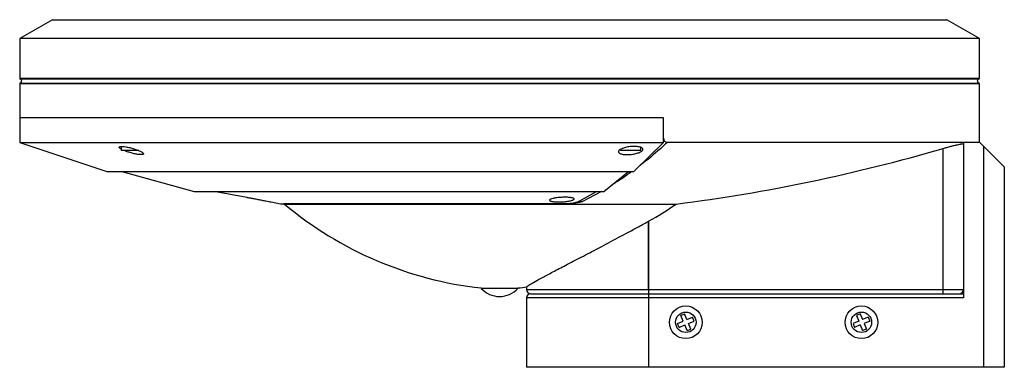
# Paper-space layout '_Normal a' of a CAD drawing. Header units: millimetres. Extents: x -118 to 124, y -91 to -6.
import ezdxf

# ---------------------------------------------------------------- set-up
doc = ezdxf.new("R2010")
doc.units = ezdxf.units.MM

psp = doc.layouts.new('_Normal a')

# ---------------------------------------------------------------- linework, layer by layer
at = {"color": 7, "linetype": 'Continuous', "lineweight": 25}
for p, q in [((-109.5, -5.54), (-117.5, -10.16)), ((-109.5, -5.54), (109.5, -5.54)), ((117.5, -10.16), (109.5, -5.54)), ((-117.5, -10.16), (-117.5, -19.87)), ((117.5, -10.16), (-117.5, -10.16)), ((117.5, -19.87), (117.5, -10.16)), ((-117.5, -21.21), (-117.5, -35.54)), ((117.5, -35.54), (117.5, -21.21)), ((40.16, -29.54), (-117.5, -29.54)), ((40.16, -35.54), (40.16, -29.54)), ((-117.5, -35.54), (-96.19, -42.68)), ((-117.5, -35.54), (40.16, -35.54)), ((32.87, -42.68), (40.16, -35.54)), ((117.61, -35.54), (41.1, -35.54)), ((113.61, -35.54), (113.61, -73.54)), ((117.61, -35.54), (123.61, -41.54)), ((-92.66, -36.54), (-92.66, -37.54)), ((-88.35, -37.54), (-92.66, -37.54)), ((29.61, -37.24), (29.61, -37.54)), ((34.61, -37.54), (29.61, -37.54)), ((34.61, -37.54), (34.61, -36.77)), ((108.61, -72.54), (108.61, -37.02)), ((118.61, -90.54), (118.61, -36.54)), ((-96.19, -42.68), (32.87, -42.68)), ((-92.52, -42.68), (-74.74, -47.52)), ((25.54, -47.52), (31.62, -42.68)), ((123.61, -41.54), (123.61, -90.54)), ((-74.74, -47.52), (25.54, -47.52)), ((-69.49, -47.52), (-61.9, -48.97)), ((19.33, -49.98), (23.75, -47.52)), ((-55.94, -50.1), (-53.65, -50.54)), ((-53.65, -50.54), (15.64, -50.54)), ((-52.67, -50.62), (43.29, -50.62)), ((36.5, -71.54), (36.5, -54.81)), ((36.51, -54.81), (36.51, -72.54)), ((-4.5, -71.15), (-4.5, -71.24)), ((4.5, -71.24), (-4.5, -71.24)), ((4.5, -71.24), (4.5, -71.15)), ((6.61, -70.83), (6.61, -71.54)), ((6.61, -71.54), (113.61, -71.54)), ((6.61, -73.54), (6.61, -90.54)), ((113.61, -73.54), (6.61, -73.54)), ((7.61, -72.54), (113.61, -72.54)), ((36.6, -90.54), (36.6, -72.54)), ((43.57, -79.84), (44.95, -79.27)), ((44.38, -77.88), (45.3, -77.5)), ((44.95, -79.27), (44.38, -77.88)), ((45.88, -78.89), (45.3, -77.5)), ((45.88, -78.89), (47.26, -78.31)), ((46.26, -79.81), (47.64, -79.24)), ((47.64, -79.24), (47.26, -78.31)), ((87.95, -79.27), (86.57, -79.84)), ((88.3, -77.5), (87.38, -77.88)), ((87.38, -77.88), (87.95, -79.27)), ((88.3, -77.5), (88.88, -78.89)), ((90.26, -78.31), (88.88, -78.89)), ((90.64, -79.24), (89.26, -79.81)), ((90.26, -78.31), (90.64, -79.24)), ((43.95, -80.77), (43.57, -79.84)), ((43.95, -80.77), (45.34, -80.19)), ((45.91, -81.58), (45.34, -80.19)), ((45.91, -81.58), (46.83, -81.2)), ((46.83, -81.2), (46.26, -79.81)), ((86.57, -79.84), (86.95, -80.77)), ((88.34, -80.19), (86.95, -80.77)), ((88.34, -80.19), (88.91, -81.58)), ((89.83, -81.2), (88.91, -81.58)), ((89.26, -79.81), (89.83, -81.2)), ((123.61, -90.54), (6.61, -90.54))]:
    psp.add_line(p, q, dxfattribs=at)
at = {"color": 8, "linetype": 'Continuous', "lineweight": 25}
for p, q in [((-117.5, -19.87), (117.5, -19.87)), ((117.5, -21.21), (-117.5, -21.21)), ((117.36, -20.06), (-117.36, -20.06)), ((-117.36, -21.02), (117.36, -21.02)), ((24.98, -47.52), (20.33, -49.98)), ((15.39, -50.6), (-52.8, -50.6))]:
    psp.add_line(p, q, dxfattribs=at)
at = {"color": 7, "linetype": 'Continuous', "lineweight": 25, "flags": 128}
for points in [[(-53.03, -50.54), (-52.97, -50.56), (-52.8, -50.6)], [(-52.8, -50.6), (-52.79, -50.61), (-52.77, -50.61), (-52.75, -50.61), (-52.74, -50.61), (-52.72, -50.62), (-52.7, -50.62), (-52.69, -50.62), (-52.67, -50.62)]]:
    psp.add_lwpolyline(points, dxfattribs=at)
at = {"color": 8, "linetype": 'Continuous', "lineweight": 25, "flags": 128}
psp.add_lwpolyline([(15.39, -50.6), (15.44, -50.56), (15.46, -50.54)], dxfattribs=at)
at = {"color": 7, "linetype": 'Continuous', "lineweight": 25}
for centre, radius in [((45.61, -79.54), 4), ((45.61, -79.54), 2.5), ((88.61, -79.54), 4), ((88.61, -79.54), 2.5)]:
    psp.add_circle(centre, radius, dxfattribs=at)
for centre, radius, start, end in [((-117.3, -19.87), 0.2, 180, 253.3985), ((-117.3, -21.21), 0.2, 106.6015, 180), ((-117.5, -20.54), 0.5, 286.6015, 73.3985), ((117.5, -20.54), 0.5, 106.6015, 253.3985), ((117.3, -19.87), 0.2, 286.6015, 360), ((117.3, -21.21), 0.2, 0, 73.3985), ((5.47, 19.03), 90.73, 230.1437, 263.6888), ((0, -67.18), 6.06, 222.075, 317.925), ((-5.47, 19.03), 90.73, 276.3112, 277.7097), ((7.61, -71.54), 1, 180, 270), ((110.12, -71.79), 73.62, 179.8054, 180.5837), ((112.61, -71.54), 1, 270, 0), ((7.61, -73.54), 1, 90, 180)]:
    psp.add_arc(centre, radius, start, end, dxfattribs=at)
at = {"color": 8, "linetype": 'Continuous', "lineweight": 25}
psp.add_arc((20.34, -49.01), 0.964, 230.962, 269.6104, dxfattribs=at)
for points, knots in [([(41.1, -35.54), (40.52, -36.06), (38.4, -37.98), (36.17, -39.9), (34.49, -41.11), (34.4, -41.18)], [0, 0, 0, 0, 0.258116, 0.957892, 1, 1, 1, 1]), ([(32.34, -42.68), (31.55, -43.28), (29.95, -44.48), (28.33, -45.45), (27.53, -45.94)], [0, 0, 0, 0, 0.49972, 1, 1, 1, 1])]:
    psp.add_open_spline(points, degree=3, knots=knots, dxfattribs=at)
at = {"color": 7, "linetype": 'Continuous', "lineweight": 25}
for points, knots in [([(40.16, -34.49), (40.16, -34.63), (40.18, -34.76), (40.27, -35.01), (40.34, -35.12), (40.6, -35.42), (40.84, -35.54), (41.1, -35.54)], [0, 0, 0, 0, 0.25, 0.25, 0.5, 0.5, 1, 1, 1, 1]), ([(108.61, -37.02), (108.93, -36.93), (109.25, -36.84), (109.71, -36.71), (109.87, -36.67), (110.18, -36.58), (110.33, -36.54), (110.78, -36.42), (111.07, -36.35), (111.61, -36.22), (111.87, -36.16), (112.34, -36.05), (112.55, -36.01), (112.83, -35.95), (112.92, -35.94), (113.08, -35.91), (113.15, -35.9), (113.34, -35.87), (113.44, -35.87), (113.57, -35.87), (113.61, -35.88), (113.61, -35.91)], [0, 0, 0, 0, 0.125, 0.125, 0.1875, 0.1875, 0.25, 0.25, 0.375, 0.375, 0.5, 0.5, 0.625, 0.625, 0.6875, 0.6875, 0.75, 0.75, 0.875, 0.875, 1, 1, 1, 1]), ([(-92.66, -37.16), (-92.73, -37.12), (-93.02, -36.97), (-93.2, -36.76), (-93.12, -36.58), (-92.75, -36.52), (-92.41, -36.54), (-92.28, -36.54)], [0, 0, 0, 0, 0.093415, 0.362445, 0.619722, 0.863938, 1, 1, 1, 1]), ([(-92.28, -36.54), (-92.03, -36.57), (-91.52, -36.62), (-90.56, -36.82), (-89.56, -37.1), (-88.6, -37.42), (-87.8, -37.78), (-87.27, -38.11), (-87.1, -38.37), (-87.3, -38.52), (-87.81, -38.56), (-88.56, -38.48), (-89.46, -38.31), (-90.44, -38.05), (-91.29, -37.78), (-91.71, -37.6), (-91.86, -37.54)], [0, 0, 0, 0, 0.070535, 0.140993, 0.213496, 0.289602, 0.368757, 0.448963, 0.527406, 0.601976, 0.67259, 0.741083, 0.810015, 0.881576, 0.956904, 1, 1, 1, 1]), ([(30.11, -37), (30.26, -36.95), (30.42, -36.9), (30.75, -36.8), (30.93, -36.76), (31.31, -36.68), (31.5, -36.65), (31.89, -36.59), (32.1, -36.57), (32.5, -36.54), (32.7, -36.53), (33.09, -36.53), (33.28, -36.53), (33.64, -36.56), (33.81, -36.58), (34.12, -36.62), (34.27, -36.65), (34.53, -36.72), (34.64, -36.76), (34.83, -36.85), (34.91, -36.9), (35.03, -37.01), (35.07, -37.07), (35.11, -37.18), (35.12, -37.24), (35.09, -37.37), (35.06, -37.43), (34.96, -37.56), (34.89, -37.63), (34.72, -37.75), (34.62, -37.81), (34.39, -37.94), (34.25, -38), (33.97, -38.11), (33.81, -38.16), (33.47, -38.26), (33.29, -38.3), (32.92, -38.38), (32.73, -38.42), (32.33, -38.48), (32.13, -38.5), (31.73, -38.53), (31.53, -38.54), (31.14, -38.54), (30.95, -38.54), (30.41, -38.5), (30.09, -38.45), (29.7, -38.34), (29.59, -38.3), (29.4, -38.21), (29.32, -38.15), (29.2, -38.05), (29.16, -37.99), (29.11, -37.87), (29.11, -37.81), (29.13, -37.68), (29.17, -37.62), (29.27, -37.49), (29.33, -37.42), (29.5, -37.3), (29.6, -37.24), (29.84, -37.12), (29.97, -37.06), (30.11, -37)], [0, 0, 0, 0, 0.03125, 0.03125, 0.0625, 0.0625, 0.09375, 0.09375, 0.125, 0.125, 0.15625, 0.15625, 0.1875, 0.1875, 0.21875, 0.21875, 0.25, 0.25, 0.28125, 0.28125, 0.3125, 0.3125, 0.34375, 0.34375, 0.375, 0.375, 0.40625, 0.40625, 0.4375, 0.4375, 0.46875, 0.46875, 0.5, 0.5, 0.53125, 0.53125, 0.5625, 0.5625, 0.59375, 0.59375, 0.625, 0.625, 0.65625, 0.65625, 0.6875, 0.6875, 0.75, 0.75, 0.78125, 0.78125, 0.8125, 0.8125, 0.84375, 0.84375, 0.875, 0.875, 0.90625, 0.90625, 0.9375, 0.9375, 0.96875, 0.96875, 1, 1, 1, 1]), ([(43.29, -50.62), (54.36, -49.22), (65.33, -47.37), (87.1, -42.83), (97.9, -40.14), (108.61, -37.02)], [0, 0, 0, 0, 0.5, 0.5, 1, 1, 1, 1]), ([(-61.9, -48.97), (-61.89, -48.97), (-61.86, -48.97), (-61.49, -49.04), (-61.14, -49.11), (-61.01, -49.13)], [0, 0, 0, 0, 0.340164, 0.751648, 1, 1, 1, 1]), ([(-61.01, -49.13), (-60.74, -49.18), (-60.2, -49.28), (-59.19, -49.47), (-58.16, -49.67), (-57.2, -49.85), (-56.46, -50), (-55.99, -50.09), (-55.96, -50.1), (-55.94, -50.1)], [0, 0, 0, 0, 0.145602, 0.291141, 0.43814, 0.585863, 0.732584, 0.876906, 1, 1, 1, 1]), ([(13.1, -49.25), (13.24, -49.21), (13.39, -49.18), (13.71, -49.13), (13.88, -49.1), (14.25, -49.06), (14.43, -49.04), (14.82, -49.01), (15.02, -48.99), (15.41, -48.97), (15.61, -48.97), (16, -48.96), (16.19, -48.96), (16.56, -48.97), (16.73, -48.98), (17.07, -49), (17.22, -49.02), (17.5, -49.05), (17.63, -49.07), (17.85, -49.12), (17.94, -49.15), (18.1, -49.2), (18.15, -49.23), (18.23, -49.3), (18.25, -49.33), (18.26, -49.4), (18.24, -49.44), (18.17, -49.51), (18.11, -49.55), (17.97, -49.63), (17.88, -49.66), (17.67, -49.73), (17.54, -49.77), (17.27, -49.83), (17.12, -49.87), (16.8, -49.93), (16.63, -49.95), (16.27, -50), (16.08, -50.02), (15.69, -50.06), (15.5, -50.07), (15.1, -50.09), (14.9, -50.1), (14.51, -50.11), (14.32, -50.11), (13.96, -50.1), (13.78, -50.09), (13.45, -50.06), (13.29, -50.05), (13.01, -50.01), (12.89, -49.99), (12.66, -49.94), (12.57, -49.91), (12.42, -49.85), (12.36, -49.81), (12.28, -49.75), (12.26, -49.71), (12.25, -49.64), (12.27, -49.6), (12.34, -49.53), (12.4, -49.49), (12.61, -49.38), (12.83, -49.31), (13.1, -49.25)], [0, 0, 0, 0, 0.03125, 0.03125, 0.0625, 0.0625, 0.09375, 0.09375, 0.125, 0.125, 0.15625, 0.15625, 0.1875, 0.1875, 0.21875, 0.21875, 0.25, 0.25, 0.28125, 0.28125, 0.3125, 0.3125, 0.34375, 0.34375, 0.375, 0.375, 0.40625, 0.40625, 0.4375, 0.4375, 0.46875, 0.46875, 0.5, 0.5, 0.53125, 0.53125, 0.5625, 0.5625, 0.59375, 0.59375, 0.625, 0.625, 0.65625, 0.65625, 0.6875, 0.6875, 0.71875, 0.71875, 0.75, 0.75, 0.78125, 0.78125, 0.8125, 0.8125, 0.84375, 0.84375, 0.875, 0.875, 0.90625, 0.90625, 0.9375, 0.9375, 1, 1, 1, 1]), ([(20.33, -49.98), (20.16, -50.06), (19.89, -50.14), (19.39, -50.25), (19.2, -50.29), (18.8, -50.36), (18.59, -50.39), (18.14, -50.45), (17.9, -50.48), (17.41, -50.52), (17.16, -50.54), (16.65, -50.57), (16.39, -50.58), (15.89, -50.6), (15.64, -50.6), (15.39, -50.6)], [0, 0, 0, 0, 0.25, 0.25, 0.375, 0.375, 0.5, 0.5, 0.625, 0.625, 0.75, 0.75, 0.875, 0.875, 1, 1, 1, 1]), ([(15.64, -50.54), (15.82, -50.54), (16.01, -50.54), (16.39, -50.52), (16.58, -50.51), (16.96, -50.48), (17.15, -50.46), (17.52, -50.42), (17.7, -50.4), (18.03, -50.35), (18.19, -50.32), (18.49, -50.26), (18.63, -50.23), (19.01, -50.13), (19.2, -50.06), (19.33, -49.98)], [0, 0, 0, 0, 0.125, 0.125, 0.25, 0.25, 0.375, 0.375, 0.5, 0.5, 0.625, 0.625, 0.75, 0.75, 1, 1, 1, 1]), ([(6.69, -70.83), (6.68, -70.84), (6.64, -70.87), (7.33, -70.39), (8.63, -69.61), (10.51, -68.57), (13.02, -67.23), (16.22, -65.56), (19.99, -63.61), (24.32, -61.36), (29.09, -58.84), (33.23, -56.61), (35.72, -55.24), (36.5, -54.81)], [0, 0, 0, 0, 0.049267, 0.14323, 0.227132, 0.312911, 0.408471, 0.506393, 0.610201, 0.716537, 0.830154, 0.946561, 1, 1, 1, 1])]:
    psp.add_open_spline(points, degree=3, knots=knots, dxfattribs=at)
for points in [[(36.51, -54.81), (38.85, -53.52), (41.11, -52.12), (43.29, -50.62)], [(36.5, -54.81), (36.51, -54.81), (36.51, -54.81), (36.51, -54.81)]]:
    psp.add_open_spline(points, degree=3, dxfattribs=at)

doc.saveas('drawing.dxf')
